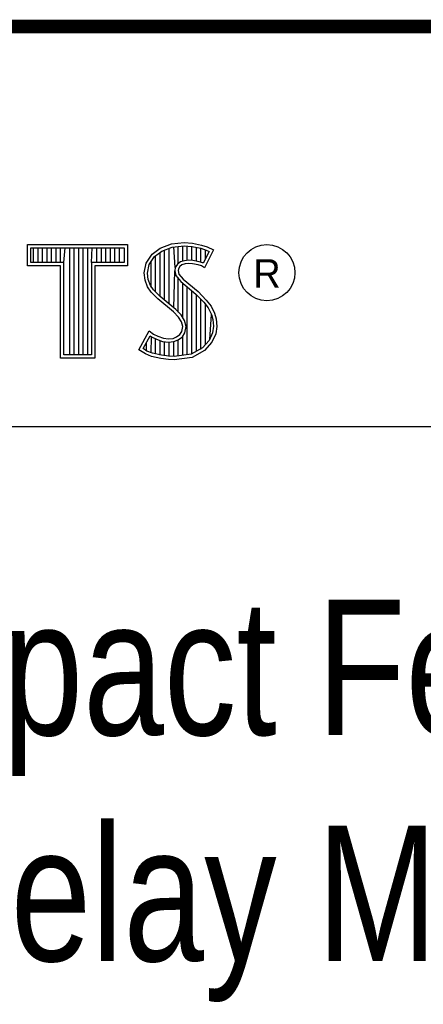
# Model space of a CAD drawing. Header units: inches. Extents: x 0 to 22, y 0 to 17.
# Tile 21 of 31: x 18.452 to 19.048, y 1.517 to 2.97. Entities that reach past the tile are written whole.
import ezdxf

# ---------------------------------------------------------------- set-up
doc = ezdxf.new("R2010")
doc.units = ezdxf.units.IN
doc.header["$LTSCALE"] = 1.21
doc.header["$MEASUREMENT"] = 0
doc.layers.get('0').update_dxf_attribs({"linetype": 'CONTINUOUS'})
doc.styles.get("Standard").update_dxf_attribs({"font": 'txt', "width": 0.8})

msp = doc.modelspace()

# ---------------------------------------------------------------- linework, layer by layer
at = {"color": 2, "linetype": 'CONTINUOUS'}
for p, q in [((16.3737, 2.9596), (21.5037, 2.9596)), ((16.375, 2.96), (21.5, 2.96)), ((18.4641, 2.6383), (18.6117, 2.6383)), ((18.4641, 2.607), (18.4641, 2.6383)), ((18.469, 2.6334), (18.6068, 2.6334)), ((18.469, 2.6119), (18.469, 2.6334)), ((18.4729, 2.6119), (18.4729, 2.6334)), ((18.4795, 2.6119), (18.4795, 2.6334)), ((18.4862, 2.6119), (18.4862, 2.6334)), ((18.4929, 2.6119), (18.4929, 2.6334)), ((18.4996, 2.6119), (18.4996, 2.6334)), ((18.5062, 2.6119), (18.5062, 2.6334)), ((18.5129, 2.6119), (18.5129, 2.6334)), ((18.5174, 2.6119), (18.5196, 2.6334)), ((18.5263, 2.4756), (18.5263, 2.6334)), ((18.5329, 2.4756), (18.5329, 2.6334)), ((18.5396, 2.4756), (18.5396, 2.6334)), ((18.5463, 2.4756), (18.5463, 2.6334)), ((18.553, 2.4756), (18.553, 2.6334)), ((18.5584, 2.6119), (18.5596, 2.6334)), ((18.5663, 2.6119), (18.5663, 2.6334)), ((18.573, 2.6119), (18.573, 2.6334)), ((18.5797, 2.6119), (18.5797, 2.6334)), ((18.5863, 2.6119), (18.5863, 2.6334)), ((18.593, 2.6119), (18.593, 2.6334)), ((18.5997, 2.6119), (18.5997, 2.6334)), ((18.6068, 2.6334), (18.6068, 2.6119)), ((18.6117, 2.6383), (18.6117, 2.607)), ((18.648, 2.624), (18.6599, 2.6327)), ((18.6599, 2.6327), (18.6766, 2.6393)), ((18.6622, 2.6284), (18.6777, 2.6346)), ((18.6664, 2.556), (18.6664, 2.6301)), ((18.6731, 2.5504), (18.6731, 2.6327)), ((18.6766, 2.6393), (18.695, 2.6413)), ((18.6777, 2.6346), (18.6951, 2.6365)), ((18.6819, 2.6044), (18.6798, 2.6348)), ((18.6865, 2.6103), (18.6865, 2.6355)), ((18.6932, 2.6137), (18.6932, 2.6362)), ((18.695, 2.6413), (18.7074, 2.6405)), ((18.6951, 2.6365), (18.7067, 2.6356)), ((18.6998, 2.6149), (18.6998, 2.6361)), ((18.7065, 2.6148), (18.7065, 2.6357)), ((18.7067, 2.6356), (18.7196, 2.6329)), ((18.7074, 2.6405), (18.7209, 2.6376)), ((18.7132, 2.6137), (18.7132, 2.6343)), ((18.7196, 2.6329), (18.7275, 2.6302)), ((18.7199, 2.6121), (18.7199, 2.6328)), ((18.7209, 2.6376), (18.7293, 2.6347)), ((18.7385, 2.6304), (18.7252, 2.6039)), ((18.7265, 2.6173), (18.7265, 2.6305)), ((18.7275, 2.6302), (18.7319, 2.6281)), ((18.7293, 2.6347), (18.7385, 2.6304)), ((18.6391, 2.6108), (18.648, 2.624)), ((18.6437, 2.6089), (18.6516, 2.6206)), ((18.6516, 2.6206), (18.6622, 2.6284)), ((18.6531, 2.5683), (18.6531, 2.6217)), ((18.6598, 2.5616), (18.6598, 2.6266)), ((18.7018, 2.6151), (18.6958, 2.6144)), ((18.708, 2.6148), (18.7018, 2.6151)), ((18.7172, 2.6129), (18.708, 2.6148)), ((18.7319, 2.6281), (18.7233, 2.6108)), ((18.5125, 2.607), (18.4641, 2.607)), ((18.5174, 2.6119), (18.469, 2.6119)), ((18.5125, 2.4708), (18.5125, 2.607)), ((18.5174, 2.4756), (18.5174, 2.6119)), ((18.6068, 2.6119), (18.5584, 2.6119)), ((18.5584, 2.6119), (18.5584, 2.4756)), ((18.6117, 2.607), (18.5633, 2.607)), ((18.5633, 2.607), (18.5633, 2.4708)), ((18.6362, 2.5964), (18.6391, 2.6108)), ((18.6411, 2.5962), (18.6437, 2.6089)), ((18.6464, 2.5754), (18.6464, 2.613)), ((18.6819, 2.6044), (18.6815, 2.5996)), ((18.6851, 2.6093), (18.6819, 2.6044)), ((18.6897, 2.6126), (18.6851, 2.6093)), ((18.6866, 2.6027), (18.6864, 2.5999)), ((18.6887, 2.6059), (18.6866, 2.6027)), ((18.6918, 2.6082), (18.6887, 2.6059)), ((18.6958, 2.6144), (18.6897, 2.6126)), ((18.6967, 2.6097), (18.6918, 2.6082)), ((18.7019, 2.6102), (18.6967, 2.6097)), ((18.7074, 2.6099), (18.7019, 2.6102)), ((18.716, 2.6082), (18.7074, 2.6099)), ((18.7206, 2.6068), (18.716, 2.6082)), ((18.7227, 2.6112), (18.7172, 2.6129)), ((18.7252, 2.6039), (18.7206, 2.6068)), ((18.7233, 2.6108), (18.7227, 2.6112)), ((18.6374, 2.5855), (18.6362, 2.5964)), ((18.6421, 2.5866), (18.6411, 2.5962)), ((18.6455, 2.578), (18.6421, 2.5866)), ((18.6798, 2.5449), (18.6815, 2.5996)), ((18.6815, 2.5996), (18.683, 2.5925)), ((18.683, 2.5925), (18.6901, 2.5838)), ((18.6864, 2.5999), (18.6875, 2.5947)), ((18.6865, 2.5387), (18.6865, 2.5882)), ((18.6875, 2.5947), (18.6936, 2.5872)), ((18.6936, 2.5872), (18.7157, 2.5688)), ((18.6411, 2.5757), (18.6374, 2.5855)), ((18.6463, 2.5682), (18.6411, 2.5757)), ((18.6501, 2.5713), (18.6455, 2.578)), ((18.6541, 2.5673), (18.6501, 2.5713)), ((18.6901, 2.5838), (18.7125, 2.5652)), ((18.6932, 2.5305), (18.6932, 2.5812)), ((18.6998, 2.4757), (18.6998, 2.5757)), ((18.6506, 2.5639), (18.6463, 2.5682)), ((18.6564, 2.5581), (18.6506, 2.5639)), ((18.6597, 2.5617), (18.6541, 2.5673)), ((18.6794, 2.5388), (18.6564, 2.5581)), ((18.6827, 2.5424), (18.6597, 2.5617)), ((18.7065, 2.4766), (18.7065, 2.5701)), ((18.7125, 2.5652), (18.7183, 2.5593)), ((18.7132, 2.4809), (18.7132, 2.5645)), ((18.7157, 2.5688), (18.7218, 2.5627)), ((18.7183, 2.5593), (18.7242, 2.5532)), ((18.7199, 2.4834), (18.7199, 2.5577)), ((18.7218, 2.5627), (18.7278, 2.5564)), ((18.6908, 2.5344), (18.6827, 2.5424)), ((18.7242, 2.5532), (18.7306, 2.5449)), ((18.7265, 2.4907), (18.7265, 2.5501)), ((18.7278, 2.5564), (18.7348, 2.5475)), ((18.7306, 2.5449), (18.7354, 2.5353)), ((18.7348, 2.5475), (18.7399, 2.5371)), ((18.6869, 2.5313), (18.6794, 2.5388)), ((18.6913, 2.5244), (18.6869, 2.5313)), ((18.6957, 2.5264), (18.6908, 2.5344)), ((18.7332, 2.4981), (18.7354, 2.5353)), ((18.7354, 2.5353), (18.7377, 2.5278)), ((18.7377, 2.5278), (18.7385, 2.5177)), ((18.7399, 2.5371), (18.7425, 2.5287)), ((18.7425, 2.5287), (18.7434, 2.5175)), ((18.6933, 2.5172), (18.6913, 2.5244)), ((18.6918, 2.51), (18.6933, 2.5172)), ((18.6983, 2.5174), (18.6957, 2.5264)), ((18.6964, 2.5082), (18.6983, 2.5174)), ((18.7385, 2.5177), (18.737, 2.5079)), ((18.7434, 2.5175), (18.7417, 2.5066)), ((18.6285, 2.4832), (18.6434, 2.5109)), ((18.6348, 2.4848), (18.6451, 2.5037)), ((18.6434, 2.5109), (18.6498, 2.5063)), ((18.6451, 2.5037), (18.6472, 2.5021)), ((18.6464, 2.4783), (18.6472, 2.5021)), ((18.6472, 2.5021), (18.6542, 2.4986)), ((18.6498, 2.5063), (18.6561, 2.5031)), ((18.6531, 2.4769), (18.6531, 2.499)), ((18.6542, 2.4986), (18.6634, 2.4955)), ((18.6561, 2.5031), (18.6645, 2.5002)), ((18.6645, 2.5002), (18.672, 2.4994)), ((18.672, 2.4994), (18.6789, 2.4999)), ((18.6789, 2.4999), (18.6841, 2.502)), ((18.6841, 2.502), (18.689, 2.5054)), ((18.6864, 2.4976), (18.6926, 2.502)), ((18.689, 2.5054), (18.6918, 2.51)), ((18.6926, 2.502), (18.6964, 2.5082)), ((18.6932, 2.4748), (18.6932, 2.5024)), ((18.737, 2.5079), (18.7321, 2.4969)), ((18.7417, 2.5066), (18.7362, 2.4942)), ((18.6402, 2.4812), (18.6348, 2.4848)), ((18.6397, 2.4814), (18.6397, 2.4939)), ((18.6598, 2.4753), (18.6598, 2.4967)), ((18.6634, 2.4955), (18.6719, 2.4945)), ((18.6664, 2.4743), (18.6664, 2.4951)), ((18.6719, 2.4945), (18.68, 2.4952)), ((18.6731, 2.4733), (18.6731, 2.4943)), ((18.6798, 2.4731), (18.6798, 2.4951)), ((18.68, 2.4952), (18.6864, 2.4976)), ((18.6865, 2.4739), (18.6865, 2.4977)), ((18.7222, 2.4859), (18.7053, 2.4764)), ((18.7321, 2.4969), (18.7222, 2.4859)), ((18.7362, 2.4942), (18.7252, 2.4821)), ((18.5633, 2.4708), (18.5125, 2.4708)), ((18.5584, 2.4756), (18.5174, 2.4756)), ((18.638, 2.4769), (18.6285, 2.4832)), ((18.6472, 2.4732), (18.638, 2.4769)), ((18.6486, 2.4778), (18.6402, 2.4812)), ((18.6607, 2.4703), (18.6472, 2.4732)), ((18.6616, 2.4751), (18.6486, 2.4778)), ((18.6722, 2.4686), (18.6607, 2.4703)), ((18.6727, 2.4734), (18.6616, 2.4751)), ((18.6804, 2.4731), (18.6727, 2.4734)), ((18.7053, 2.4764), (18.6804, 2.4731)), ((18.7068, 2.4717), (18.6806, 2.4683)), ((18.7252, 2.4821), (18.7068, 2.4717)), ((18.6806, 2.4683), (18.6722, 2.4686)), ((16.7288, 2.37), (21.5, 2.37))]:
    msp.add_line(p, q, dxfattribs=at)
at = {"color": 7, "linetype": 'CONTINUOUS', "const_width": 0.02}
msp.add_lwpolyline([(13.6, 2.9595), (21.5, 2.96)], dxfattribs=at)
at = {"color": 2, "linetype": 'CONTINUOUS'}
msp.add_circle((18.8172, 2.5968), 0.0414, dxfattribs=at)

# ---------------------------------------------------------------- texts
msp.add_text('R', height=0.0418, dxfattribs=at).set_placement((18.7972, 2.5749))
at = {"color": 7, "linetype": 'CONTINUOUS', "insert": (18.9387, 2.1146), "char_height": 0.2, "width": 3.2, "attachment_point": 2}
msp.add_mtext('Compact Feild Point \\PRelay Module \\P ', dxfattribs=at)

doc.saveas('drawing.dxf')
